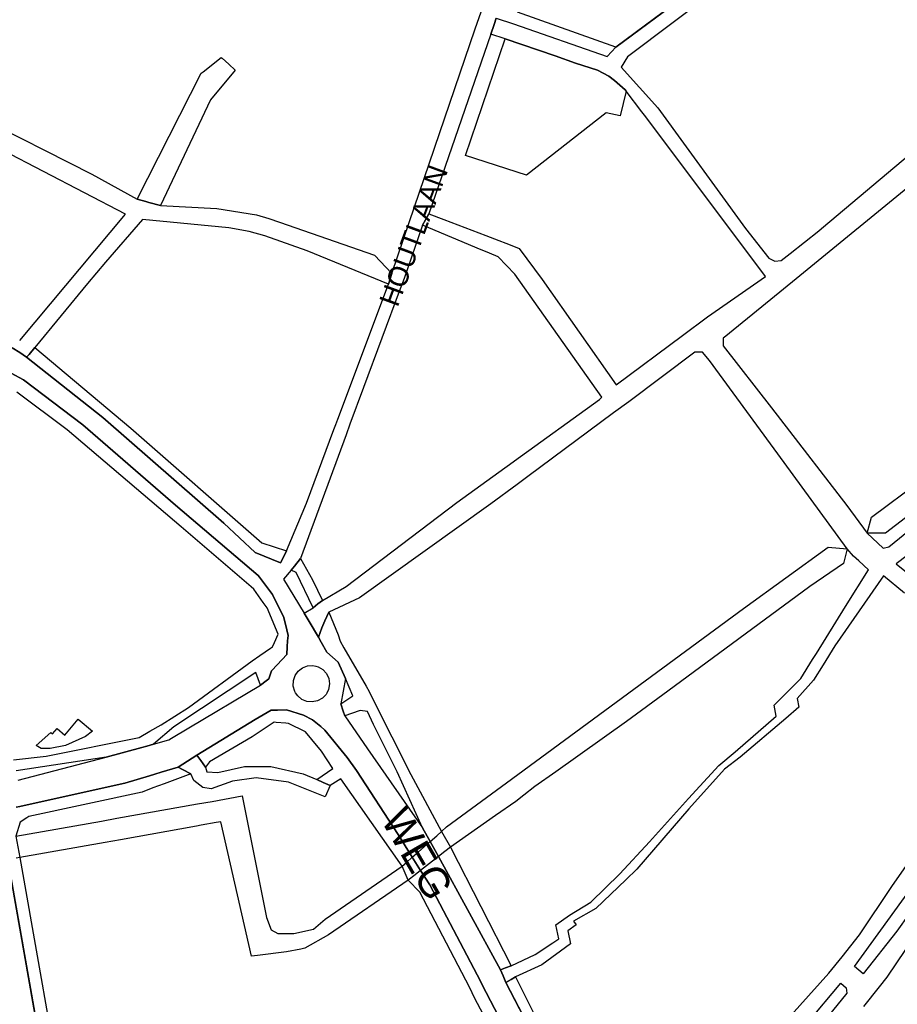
# Model space of a CAD drawing. Header units: metres. Extents: x 89872 to 99175, y 455036 to 468911.
# Tile 106 of 196: x 92760 to 93195, y 464951 to 465439. Entities that reach past the tile are written whole.
import ezdxf
from ezdxf.enums import TextEntityAlignment as Align

# ---------------------------------------------------------------- set-up
doc = ezdxf.new("R2010")
doc.units = ezdxf.units.M
for name, color, linetype in [('Straatnamen', 7, 'Continuous'), ('Straatnamen doorgaand', 7, 'Continuous'), ('Wegdeel doorgaand', 1, 'Continuous')]:
    doc.layers.add(name, color=color, linetype=linetype)
doc.layers.add('Waterdeel', color=7, linetype='Continuous', true_color=0x00aaff)
doc.layers.add('Wegdeel', color=7, linetype='Continuous', true_color=0x9a9a9a)

msp = doc.modelspace()

# ---------------------------------------------------------------- linework, layer by layer
at = {"layer": 'Waterdeel', "lineweight": -3}
for p, q in [((93181.9, 465192.1), (93252.45, 465244.68)), ((93221.78, 465209.64), (93188.9, 465184.11)), ((93179.86, 465184.11), (93181.9, 465192.1)), ((93188.9, 465184.11), (93179.86, 465184.11)), ((93118.45, 465146.83), (93160.41, 465177.24)), ((93160.41, 465177.24), (93169.92, 465176.45)), ((93169.92, 465176.45), (93168.02, 465169.13)), ((93168.02, 465169.13), (93151.34, 465157.65)), ((93151.34, 465157.65), (93080.96, 465105.79)), ((93001.03, 465060.44), (93118.45, 465146.83)), ((93080.96, 465105.79), (93060.44, 465090.86)), ((92782.15, 465084.08), (92788.81, 465092.01)), ((92788.81, 465092.01), (92795.85, 465086.1)), ((93060.44, 465090.86), (93025.55, 465065.87)), ((92767.9, 465078.88), (92775.21, 465085.44)), ((92775.21, 465085.44), (92776.1, 465084.69)), ((92776.1, 465084.69), (92778.3, 465087.32)), ((92778.3, 465087.32), (92782.15, 465084.08)), ((92795.85, 465086.1), (92792.39, 465083.38)), ((92792.39, 465083.38), (92782.52, 465078.94)), ((92770.4, 465077.38), (92767.9, 465078.88)), ((92774.9, 465077.38), (92770.4, 465077.38)), ((92782.52, 465078.94), (92774.9, 465077.38)), ((93025.55, 465065.87), (93015.08, 465058.66)), ((92971.24, 465038.62), (93001.03, 465060.44)), ((93015.08, 465058.66), (93009.69, 465054.29)), ((92847.91, 465049.96), (92855.21, 465051.26)), ((92855.21, 465051.26), (92870.12, 465053.91)), ((92870.12, 465053.91), (92882.03, 464993.74)), ((93005.74, 465051.22), (92995.64, 465044.24)), ((93009.69, 465054.29), (93005.74, 465051.22)), ((92807.98, 465042.85), (92847.91, 465049.96)), ((92757.9, 465033.94), (92800.32, 465041.49)), ((92800.32, 465041.49), (92807.98, 465042.85)), ((92995.64, 465044.24), (92973.26, 465028.52)), ((92847.38, 465038.96), (92809.73, 465032.26)), ((92849.73, 465039.38), (92847.38, 465038.96)), ((92857.19, 465040.71), (92849.73, 465039.38)), ((92859.46, 465041.11), (92857.19, 465040.71)), ((92874.74, 464974.59), (92859.46, 465041.11)), ((92968.91, 465036.32), (92971.24, 465038.62)), ((92809.73, 465032.26), (92802.07, 465030.9)), ((92963.24, 465031.34), (92966.49, 465034.19)), ((92966.49, 465034.19), (92968.91, 465036.32)), ((92802.07, 465030.9), (92759.8, 465023.37)), ((92957.35, 465026.18), (92963.24, 465031.34)), ((92973.26, 465028.52), (92970.54, 465026.41)), ((92759.8, 465023.37), (92758.04, 465023.06)), ((92951.43, 465021), (92954.37, 465023.58)), ((92954.37, 465023.58), (92957.35, 465026.18)), ((92967.36, 465023.93), (92961.47, 465019.36)), ((92970.54, 465026.41), (92967.36, 465023.93)), ((92911.25, 464992.86), (92949.26, 465019.1)), ((92949.26, 465019.1), (92951.43, 465021)), ((92958.48, 465017.04), (92955.74, 465014.91)), ((92961.47, 465019.36), (92958.48, 465017.04)), ((92952.34, 465012.27), (92912.75, 464985.11)), ((92955.74, 465014.91), (92952.34, 465012.27)), ((92882.03, 464993.74), (92884.46, 464987.66)), ((92905.43, 464987.96), (92911.25, 464992.86)), ((92884.46, 464987.66), (92887.8, 464985.84)), ((92895.7, 464985.84), (92905.43, 464987.96)), ((92887.8, 464985.84), (92895.7, 464985.84)), ((92912.75, 464985.11), (92901.17, 464978.54)), ((92899.2, 464978.04), (92892.06, 464976.72)), ((92901.17, 464978.54), (92899.2, 464978.04)), ((92877.57, 464974.94), (92874.74, 464974.59)), ((92892.06, 464976.72), (92877.57, 464974.94))]:
    msp.add_line(p, q, dxfattribs=at)
at = {"layer": 'Wegdeel'}
for p, q in [((93102.88, 465460.41), (93055.26, 465425.02)), ((93055.26, 465425.02), (93006.49, 465442.38)), ((92980.79, 465371.33), (93000.43, 465429.07)), ((93000.43, 465429.07), (93025.24, 465420.72)), ((92850.72, 465412.85), (92859.58, 465419.88)), ((92859.58, 465419.88), (92860.16, 465419.61)), ((92860.16, 465419.61), (92863.4, 465416.57)), ((93025.24, 465420.72), (93035.18, 465417.15)), ((93035.18, 465417.15), (93046.11, 465413.59)), ((92817.98, 465349.61), (92849.8, 465412.12)), ((92849.8, 465412.12), (92850.72, 465412.85)), ((92866.62, 465413.55), (92854.27, 465398.83)), ((92863.4, 465416.57), (92866.62, 465413.55)), ((93046.11, 465413.59), (93051.73, 465410.65)), ((93051.73, 465410.65), (93054.55, 465408.44)), ((93054.55, 465408.44), (93059.83, 465403.89)), ((93060.33, 465403.23), (93057.41, 465390.91)), ((93059.83, 465403.89), (93060.33, 465403.23)), ((92854.27, 465398.83), (92829.54, 465346.52)), ((93050.45, 465392.53), (93010.94, 465361.55)), ((93057.41, 465390.91), (93050.45, 465392.53)), ((93010.94, 465361.55), (92980.79, 465371.33)), ((92822.37, 465348.44), (92817.98, 465349.61)), ((92823.76, 465348.07), (92822.37, 465348.44)), ((92829.54, 465346.52), (92823.76, 465348.07)), ((92764.41, 465272.77), (92767.24, 465276.24)), ((92767.24, 465276.24), (92814.83, 465236.22)), ((92763.23, 465271.32), (92764.41, 465272.77)), ((92800.97, 465241.48), (92763.23, 465271.32)), ((92755.51, 465263.5), (92761.63, 465260.2)), ((92761.63, 465260.2), (92791.02, 465237.82)), ((92783.28, 465235.34), (92758.32, 465254.03)), ((92860.95, 465189.14), (92800.97, 465241.48)), ((92791.02, 465237.82), (92837.05, 465197.95)), ((92839.8, 465187.29), (92783.28, 465235.34)), ((92814.83, 465236.22), (92879.83, 465179.34)), ((92837.05, 465197.95), (92878, 465163.15)), ((92876.49, 465174.57), (92860.95, 465189.14)), ((92874.49, 465157.51), (92839.8, 465187.29)), ((92879.83, 465179.34), (92892.09, 465175.41)), ((92889.1, 465169.42), (92876.49, 465174.57)), ((92892.09, 465175.41), (92890.33, 465171.88)), ((92890.33, 465171.88), (92889.1, 465169.42)), ((92896, 465167.83), (92898.94, 465171.52)), ((92898.94, 465171.52), (92904.83, 465161.05)), ((92894.36, 465165.77), (92896, 465167.83)), ((92896.86, 465164.73), (92894.36, 465165.77)), ((92905.19, 465147.22), (92896.86, 465164.73)), ((92878, 465163.15), (92878.56, 465162.41)), ((92878.56, 465162.41), (92882.05, 465157.78)), ((92904.83, 465161.05), (92909.89, 465150.84)), ((92875.82, 465156.36), (92874.49, 465157.51)), ((92880.47, 465149.85), (92875.82, 465156.36)), ((92882.05, 465157.78), (92885.05, 465153.79)), ((92885.05, 465153.79), (92890.77, 465142.34)), ((92882.43, 465147.11), (92880.47, 465149.85)), ((92907.6, 465149.08), (92905.19, 465147.22)), ((92909.89, 465150.84), (92907.6, 465149.08)), ((92887.9, 465134.03), (92882.43, 465147.11)), ((92911.05, 465140.69), (92912.96, 465145.07)), ((92912.96, 465145.07), (92917.7, 465133.72)), ((92890.77, 465142.34), (92892.15, 465136.22)), ((92909.52, 465137.2), (92911.05, 465140.69)), ((92886.02, 465129.94), (92887.9, 465134.03)), ((92892.15, 465136.22), (92892.76, 465133.52)), ((92907.95, 465132.56), (92909.52, 465137.2)), ((92885.08, 465127.89), (92886.02, 465129.94)), ((92892.56, 465130.72), (92892.36, 465127.85)), ((92892.76, 465133.52), (92892.56, 465130.72)), ((92909.26, 465130.19), (92907.95, 465132.56)), ((92912.03, 465125.2), (92909.26, 465130.19)), ((92917.7, 465133.72), (92918.57, 465130.62)), ((92918.57, 465130.62), (92920.5, 465127.28)), ((92878.73, 465123.48), (92884.1, 465127.21)), ((92884.1, 465127.21), (92885.08, 465127.89)), ((92892.36, 465127.85), (92892.1, 465124.05)), ((92917.59, 465120.29), (92912.03, 465125.2)), ((92920.5, 465127.28), (92931.51, 465108.27)), ((92843.38, 465097.81), (92875.03, 465120.92)), ((92875.03, 465120.92), (92878.73, 465123.48)), ((92892.1, 465124.05), (92884.99, 465116.31)), ((92921.19, 465112.16), (92917.59, 465120.29)), ((92876.85, 465115.11), (92836.17, 465088.15)), ((92879.1, 465108.85), (92876.85, 465115.11)), ((92884.61, 465115.9), (92883.29, 465111.94)), ((92884.99, 465116.31), (92884.61, 465115.9)), ((92881.97, 465110.97), (92879.1, 465108.85)), ((92883.29, 465111.94), (92881.97, 465110.97)), ((92924.88, 465103.57), (92921.19, 465112.16)), ((92931.51, 465108.27), (92932.97, 465105.75)), ((92932.97, 465105.75), (92934.86, 465101.96)), ((92918.86, 465099.51), (92924.88, 465103.57)), ((92934.86, 465101.96), (92953.58, 465064.52)), ((92829.96, 465089.21), (92843.38, 465097.81)), ((92920.11, 465095.98), (92918.86, 465099.51)), ((92920.95, 465093.61), (92920.11, 465095.98)), ((92928.08, 465096.13), (92920.95, 465093.61)), ((92928.49, 465096.27), (92928.08, 465096.13)), ((92932.14, 465095.71), (92928.49, 465096.27)), ((92935.16, 465089.37), (92932.14, 465095.71)), ((92818.98, 465082.97), (92824.34, 465086.02)), ((92824.34, 465086.02), (92829.96, 465089.21)), ((92836.17, 465088.15), (92826.11, 465079.55)), ((92946.93, 465065.81), (92935.16, 465089.37)), ((92772.86, 465073.6), (92818.98, 465082.97)), ((92820.37, 465077.89), (92802.57, 465073.18)), ((92822.76, 465078.58), (92820.37, 465077.89)), ((92826.11, 465079.55), (92822.76, 465078.58)), ((92756.76, 465071.84), (92772.86, 465073.6)), ((92802.57, 465073.18), (92758, 465066.42)), ((92838.26, 465068.19), (92845.29, 465072.69)), ((92845.29, 465072.69), (92847.62, 465074.18)), ((92847.62, 465074.18), (92849.53, 465071.48)), ((92849.53, 465071.48), (92851.82, 465068.24)), ((92826.82, 465064.76), (92829.9, 465065.68)), ((92829.9, 465065.68), (92838.26, 465068.19)), ((92840.44, 465067.06), (92838.26, 465068.19)), ((92838.26, 465068.19), (92840.44, 465067.06)), ((92844.53, 465064.93), (92840.44, 465067.06)), ((92840.44, 465067.06), (92844.53, 465064.93)), ((92851.82, 465068.24), (92852.47, 465065.95)), ((92852.47, 465065.95), (92858.03, 465065.62)), ((92858.03, 465065.62), (92871.12, 465068.57)), ((92871.12, 465068.57), (92884.21, 465068.57)), ((92884.21, 465068.57), (92900.25, 465064.97)), ((92959.43, 465038.18), (92946.93, 465065.81)), ((92811.83, 465060.26), (92824.18, 465063.97)), ((92824.18, 465063.97), (92826.82, 465064.76)), ((92844.53, 465064.93), (92831.45, 465060.01)), ((92846.07, 465061.63), (92844.53, 465064.93)), ((92850.48, 465058.1), (92846.07, 465061.63)), ((92865.23, 465061.19), (92854.66, 465057.44)), ((92876.9, 465062.95), (92865.23, 465061.19)), ((92892.98, 465060.75), (92876.9, 465062.95)), ((92900.25, 465064.97), (92907, 465062)), ((92907, 465062), (92910.12, 465060.63)), ((92953.58, 465064.52), (92968.91, 465036.32)), ((92761.96, 465049.24), (92811.83, 465060.26)), ((92825.83, 465057.9), (92820.42, 465055.86)), ((92831.45, 465060.01), (92825.83, 465057.9)), ((92854.66, 465057.44), (92850.48, 465058.1)), ((92911.25, 465053.48), (92892.98, 465060.75)), ((92910.12, 465060.63), (92913.66, 465059.08)), ((92913.66, 465059.08), (92911.25, 465053.48)), ((92820.42, 465055.86), (92764.27, 465043.74)), ((92758.07, 465048.38), (92759.84, 465048.77)), ((92759.84, 465048.77), (92761.96, 465049.24)), ((92763.37, 465043.12), (92760.09, 465040.88)), ((92764.27, 465043.74), (92763.37, 465043.12)), ((92760.09, 465040.88), (92757.9, 465033.94)), ((92963.24, 465031.34), (92959.43, 465038.18)), ((92757.9, 465033.94), (92759.8, 465023.37)), ((92968.91, 465036.32), (92973.26, 465028.52)), ((92967.36, 465023.93), (92963.24, 465031.34)), ((92973.26, 465028.52), (93003.33, 464969.73)), ((92773.37, 464911.56), (92753.97, 465022.33)), ((92759.8, 465023.37), (92769.39, 464969.14)), ((92998.07, 464967.82), (92967.36, 465023.93)), ((92769.39, 464969.14), (92773.55, 464945.57)), ((93000.56, 464968.73), (92998.07, 464967.82)), ((93003.33, 464969.73), (93000.56, 464968.73)), ((93003.4, 464963.02), (93005.57, 464964.32)), ((93005.57, 464964.32), (93021.34, 464932.76)), ((93000.72, 464961.42), (93003.4, 464963.02)), ((93040.38, 464885.27), (93000.72, 464961.42))]:
    msp.add_line(p, q, dxfattribs=at)
for points in [[(93129.48, 465471.85), (93061, 465420.25), (93057.92, 465415.03), (93076.09, 465394.96), (93119.47, 465335.18), (93130.97, 465320.43), (93133.97, 465318.93), (93137.24, 465319.22), (93141.66, 465322.75), (93155.76, 465334.02), (93157.22, 465335.18), (93161.27, 465338.59), (93200.8, 465371.77)], [(93198.21, 465154.39), (93187.81, 465163.04), (93163.76, 465128.31), (93157.98, 465118.96), (93153.22, 465111.28), (93145.02, 465102.2), (93145.86, 465097.92), (93139.5, 465092.35), (93116.79, 465073.2), (93109.08, 465067.27), (93091.46, 465047.54), (93065.6, 465017.59), (93060.21, 465012.39), (93045.39, 464998.08), (93034.22, 464991.92), (93035.63, 464990.14), (93031.45, 464987.16), (93032.8, 464980.68), (93018.57, 464970.27), (93005.57, 464964.32), (93003.4, 464963.02), (93000.72, 464961.42), (92999.31, 464964.83), (92998.07, 464967.82), (93000.56, 464968.73), (93003.33, 464969.73), (93015.26, 464975.35), (93023.99, 464981.11), (93026.99, 464983.09), (93025.51, 464990), (93032.29, 464994.83), (93042.85, 465001.29), (93057.25, 465015.35), (93071.9, 465031.11), (93091.21, 465052.62), (93106.29, 465068.97), (93114.42, 465075.83), (93134.66, 465093.53), (93133.72, 465098.96), (93146.83, 465112.18), (93152.68, 465121.54), (93154.59, 465124.6), (93169.1, 465147.81), (93180.48, 465166.01), (93175.69, 465170.43), (93172.93, 465172.72), (93169.92, 465176.45), (93138.68, 465219.17), (93101.6, 465269.8), (93098.22, 465273.92), (93094.31, 465273.92), (93061.63, 465249.29), (93054.11, 465243.72), (93011.57, 465212.22), (93006.29, 465208.32), (92993.24, 465198.65), (92928.25, 465152.14), (92912.96, 465145.07), (92911.05, 465140.69), (92909.52, 465137.2), (92907.95, 465132.56), (92903.33, 465140.31), (92900.82, 465144.52), (92905.19, 465147.22), (92907.6, 465149.08), (92909.89, 465150.84), (92921.51, 465157.78), (92976.49, 465199.4), (93000.2, 465216.53), (93002.54, 465218.22), (93004.98, 465219.98), (93047.11, 465250.41), (93048.35, 465251.5), (93005.11, 465312.43), (92996.94, 465321.04), (92992.69, 465322.83), (92990.57, 465323.72), (92988.43, 465324.61), (92959.48, 465336.77), (92960.89, 465339.35), (92962.54, 465342.37), (92969.99, 465339.54), (92990.82, 465331.63), (92995.15, 465329.99), (93002.8, 465327.08), (93007.24, 465325.18), (93018.74, 465309.92), (93055.41, 465257.7), (93088.23, 465282.09), (93100.71, 465291.37), (93129.44, 465311.35), (93070.15, 465390.5), (93068.06, 465392.96), (93060.33, 465403.23), (93059.83, 465403.89), (93054.55, 465408.44), (93051.73, 465410.65), (93046.11, 465413.59), (93035.18, 465417.15), (93025.24, 465420.72), (93000.43, 465429.07), (92993.26, 465431.49), (92994.89, 465436.25), (92995.96, 465439.35), (93004.57, 465436.53), (93050.9, 465420.35), (93055.26, 465425.02), (93102.88, 465460.41)], [(92759.78, 465279.71), (92812.3, 465342.31), (92710.47, 465395.03)], [(92737.45, 465391.54), (92795.49, 465362.07), (92817.98, 465349.61), (92822.37, 465348.44), (92823.76, 465348.07), (92829.54, 465346.52), (92857.43, 465345.04), (92877.12, 465341.93), (92883.27, 465340.16), (92888.54, 465338.31), (92935.63, 465321.84), (92944.24, 465312.91), (92943.37, 465310.22), (92942.52, 465307.58), (92902.18, 465324.11), (92881.3, 465331.49), (92873.44, 465333.7), (92863.37, 465335.42), (92820.62, 465339.6), (92802.27, 465318.38), (92793.33, 465307.93), (92767.24, 465276.24), (92764.41, 465272.77), (92763.23, 465271.32), (92759.79, 465273.61), (92756.13, 465276.05)], [(93205.31, 465359.85), (93144.65, 465310.18), (93132.11, 465299.97), (93108.97, 465281.17), (93108.47, 465280.93), (93108.47, 465276.92), (93132.29, 465246.27), (93136.84, 465240.42), (93169.67, 465197.87), (93179.86, 465184.11), (93187.72, 465176.7), (93190.59, 465177.33), (93215.27, 465197.6)], [(93256.7, 465216.41), (93194.2, 465168.94), (93264.22, 465112.67)], [(93020.23, 464887.94), (92985.34, 464953.61), (92982.7, 464959.13), (92958.01, 465006.2), (92952.34, 465012.27), (92949.26, 465019.1), (92918.9, 465062.35), (92913.66, 465059.08), (92910.12, 465060.63), (92907, 465062), (92914.97, 465067.59), (92909.41, 465076.1), (92904.57, 465081.95), (92901.43, 465085.66), (92893.05, 465089.84), (92891.71, 465089.97), (92886.87, 465090.41), (92885.85, 465090.5), (92875.05, 465083.3), (92853.78, 465070.86), (92851.82, 465068.24), (92849.53, 465071.48), (92847.62, 465074.18), (92876.51, 465091.82), (92884.35, 465096.39), (92887.54, 465096.48), (92892.01, 465096.61), (92900.38, 465093.96), (92904.98, 465091.65), (92908.98, 465088.27), (92911.02, 465086.55), (92922, 465073.02), (92926.65, 465066.55), (92947.31, 465034.8), (92954.37, 465023.58), (92958.48, 465017.04), (92963, 465009.86), (92988.09, 464962.08), (92989.12, 464960.04), (92990.95, 464956.47), (93011.76, 464916.59)], [(93132.09, 464934.1), (93160.83, 464966.1), (93167.32, 464974.25), (93175.96, 464985.11), (93191.95, 465009.11), (93214.26, 465040.89)], [(93198.7, 464977.86), (93189.58, 464964.1), (93185.75, 464959.35), (93177.95, 464949.66)]]:
    msp.add_lwpolyline(points, dxfattribs=at)
for points in [[(93177.73, 464965.82), (93173.44, 464969.38), (93209.95, 465019.87), (93221.03, 465036.14), (93226.15, 465032.42), (93206.7, 465004.11), (93194.45, 464986.86)], [(93122.44, 464903.3), (93119.32, 464905.97), (93119.09, 464908.59), (93150.33, 464941.6), (93166.74, 464961.18), (93169.45, 464958.89), (93169.69, 464956.22), (93154.08, 464936.85), (93126.34, 464907.09)]]:
    msp.add_lwpolyline(points, close=True, dxfattribs=at)
at = {"layer": 'Wegdeel doorgaand'}
for points in [[(92756.13, 465276.05), (92759.79, 465273.61), (92763.23, 465271.32), (92800.97, 465241.48), (92860.95, 465189.14), (92876.49, 465174.57), (92889.1, 465169.42), (92890.33, 465171.88), (92892.09, 465175.41), (92901.87, 465199), (92915.53, 465235.48), (92916.49, 465238.04), (92917.45, 465240.6), (92942.52, 465307.58), (92943.37, 465310.22), (92944.24, 465312.91), (92953.01, 465338.64), (92955.33, 465345.44), (92985.54, 465434.03), (92988.41, 465442.45)], [(92995.96, 465439.35), (92994.89, 465436.25), (92993.26, 465431.49), (92962.54, 465342.37), (92960.89, 465339.35), (92959.48, 465336.77), (92950.26, 465310.44), (92948.3, 465305.2), (92930.12, 465256.42), (92923.4, 465238.11), (92921.51, 465232.96), (92898.94, 465171.52), (92896, 465167.83), (92894.36, 465165.77), (92890.55, 465161.36), (92900.82, 465144.52), (92903.33, 465140.31), (92907.95, 465132.56), (92909.26, 465130.19), (92912.03, 465125.2), (92917.59, 465120.29), (92921.19, 465112.16), (92918.86, 465099.51), (92920.11, 465095.98), (92920.95, 465093.61), (92932.12, 465077.28), (92959.43, 465038.18), (92963.24, 465031.34), (92967.36, 465023.93), (92998.07, 464967.82), (92999.31, 464964.83), (93000.72, 464961.42), (93040.38, 464885.27)], [(92759.1, 465061.67), (92802.57, 465073.18), (92820.37, 465077.89), (92822.76, 465078.58), (92826.11, 465079.55), (92833.74, 465081.76), (92834.97, 465082.5), (92843.64, 465087.67), (92879.1, 465108.85), (92881.97, 465110.97), (92883.29, 465111.94), (92884.61, 465115.9), (92884.99, 465116.31), (92892.1, 465124.05), (92892.36, 465127.85), (92892.56, 465130.72), (92892.76, 465133.52), (92892.15, 465136.22), (92890.77, 465142.34), (92885.05, 465153.79), (92882.05, 465157.78), (92878.56, 465162.41), (92878, 465163.15), (92837.05, 465197.95), (92791.02, 465237.82), (92761.63, 465260.2), (92755.51, 465263.5)], [(93011.76, 464916.59), (92990.95, 464956.47), (92989.12, 464960.04), (92988.09, 464962.08), (92963, 465009.86), (92958.48, 465017.04), (92954.37, 465023.58), (92947.31, 465034.8), (92926.65, 465066.55), (92922, 465073.02), (92911.02, 465086.55), (92908.98, 465088.27), (92904.98, 465091.65), (92900.38, 465093.96), (92892.01, 465096.61), (92887.54, 465096.48), (92884.35, 465096.39), (92876.51, 465091.82), (92847.62, 465074.18), (92845.29, 465072.69), (92838.26, 465068.19), (92829.9, 465065.68), (92826.82, 465064.76), (92824.18, 465063.97), (92811.83, 465060.26), (92761.96, 465049.24), (92759.84, 465048.77), (92758.07, 465048.38)], [(92753.97, 465022.33), (92773.37, 464911.56)]]:
    msp.add_lwpolyline(points, dxfattribs=at)
msp.add_lwpolyline([(92904.81, 465100.49), (92902.15, 465100.75), (92899.67, 465101.78), (92897.6, 465103.49), (92896.55, 465105.09), (92896.13, 465105.73), (92895.38, 465108.3), (92895.48, 465111.18), (92896.24, 465113.54), (92897.78, 465115.73), (92898.63, 465116.4), (92899.89, 465117.38), (92902.4, 465118.34), (92905.07, 465118.52), (92906.58, 465118.17), (92907.68, 465117.91), (92910, 465116.56), (92911.82, 465114.59), (92912.97, 465112.17), (92913.37, 465109.52), (92912.89, 465106.62), (92912, 465104.88), (92911.67, 465104.23), (92909.79, 465102.31), (92907.44, 465101.03)], close=True, dxfattribs=at)

# ---------------------------------------------------------------- texts
at = {"layer": 'Straatnamen'}
msp.add_text('HOUTLAAN', height=10, rotation=69.8307, dxfattribs=at).set_placement((92954.96, 465331.65), align=Align.MIDDLE_CENTER)
at = {"layer": 'Straatnamen doorgaand'}
msp.add_text('WEG', height=15, rotation=299.9836, dxfattribs=at).set_placement((92956.91, 465025.26), align=Align.MIDDLE_CENTER)

doc.saveas('drawing.dxf')
